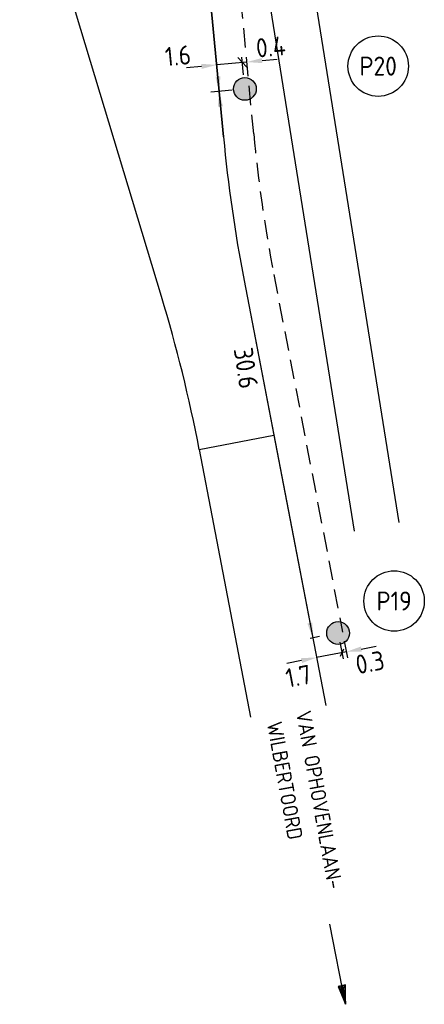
# Model space of a CAD drawing. Header units: metres. Extents: x 181324 to 182051, y 409132 to 409424.
# Tile 4 of 11: x 181619 to 181645, y 409179 to 409244. Entities that reach past the tile are written whole.
import ezdxf
from ezdxf.enums import TextEntityAlignment as Align

# ---------------------------------------------------------------- set-up
doc = ezdxf.new("R2010")
doc.units = ezdxf.units.M
doc.linetypes.add('DASHED', pattern=[19.05, 12.7, -6.35])
doc.layers.get('DEFPOINTS').update_dxf_attribs({"linetype": 'CONTINUOUS'})
for name, color, linetype in [('l-te-bestek-t25-pr', 4, 'CONTINUOUS'), ('L-TE-OND-GD', 8, 'CONTINUOUS'), ('n-ov-kabe-pr', 1, 'DASHED'), ('n-ov-mast-pr', 3, 'CONTINUOUS'), ('n-vh-hfdr-pr', 8, 'CONTINUOUS')]:
    doc.layers.add(name, color=color, linetype=linetype)
doc.layers.add('Maten', color=7, linetype='CONTINUOUS', lineweight=25)
doc.styles.add('ISO', font='ISO.shx')

msp = doc.modelspace()

# ---------------------------------------------------------------- hatches: boundary and pattern name
at = {"layer": 'n-ov-mast-pr'}
h = msp.add_hatch(color=256, dxfattribs=at)
edge = h.paths.add_edge_path()
edge.add_arc((181633.672, 409239.636), 0.75, 0, 360)
h = msp.add_hatch(color=256, dxfattribs=at)
edge = h.paths.add_edge_path()
edge.add_arc((181639.811, 409203.828), 0.75, 0, 360)

# ---------------------------------------------------------------- linework, layer by layer
at = {"layer": 'DEFPOINTS'}
msp.add_line((181630.666, 409215.903), (181635.576, 409216.847), dxfattribs=at)
at = {"layer": 'DEFPOINTS', "flags": 128}
for points in [[(181635.577, 409216.847), (181636.521, 409211.937)], [(181630.666, 409215.903), (181631.611, 409210.993)]]:
    msp.add_lwpolyline(points, dxfattribs=at)
at = {"layer": 'l-te-bestek-t25-pr'}
for centre in [(181642.453, 409241.137), (181643.501, 409205.936)]:
    msp.add_circle(centre, 1.99, dxfattribs=at)
at = {"layer": 'Maten', "linetype": 'ByBlock', "ltscale": 0.1}
for p, q in [((181630.119, 409259.111), (181632.263, 409236.488)), ((181633.808, 409241.059), (181633.207, 409241.693)), ((181633.584, 409240.568), (181633.474, 409241.725)), ((181630.819, 409241.121), (181629.824, 409241.027)), ((181633.806, 409241.404), (181631.815, 409241.216)), ((181634.802, 409241.499), (181635.797, 409241.593)), ((181632.846, 409239.558), (181631.433, 409239.424)), ((181633.617, 409227.035), (181638.142, 409203.507)), ((181638.578, 409203.591), (181637.969, 409203.474)), ((181639.926, 409203.231), (181640.137, 409202.136)), ((181640.163, 409202.779), (181639.959, 409202.285)), ((181640.221, 409203.288), (181640.431, 409202.195)), ((181641.337, 409202.777), (181642.319, 409202.966)), ((181640.355, 409202.589), (181638.391, 409202.211)), ((181637.409, 409202.022), (181636.427, 409201.833))]:
    msp.add_line(p, q, dxfattribs=at)
msp.add_arc((181731.817, 409245.922), 100, 185.41342, 190.88695, dxfattribs=at)
for points in [[(181634.786, 409241.665), (181634.817, 409241.333), (181633.806, 409241.404)], [(181630.804, 409241.287), (181630.835, 409240.955), (181631.815, 409241.216)], [(181632.063, 409240.476), (181631.73, 409240.447), (181631.982, 409239.465)], [(181632.228, 409238.496), (181631.896, 409238.468), (181631.98, 409239.478)], [(181638.119, 409204.521), (181637.792, 409204.459), (181638.142, 409203.507)], [(181641.306, 409202.941), (181641.369, 409202.614), (181640.355, 409202.589)], [(181637.378, 409202.186), (181637.441, 409201.858), (181638.391, 409202.211)]]:
    msp.add_solid(points, dxfattribs=at)
at = {"layer": 'n-ov-kabe-pr', "linetype": 'DASHED', "ltscale": 0.1}
for p, q in [((181634.254, 409236.677), (181632.11, 409259.3)), ((181635.581, 409227.413), (181638.485, 409212.315)), ((181638.485, 409212.315), (181640.106, 409203.885))]:
    msp.add_line(p, q, dxfattribs=at)
msp.add_arc((181731.817, 409245.922), 98, 185.41342, 190.88695, dxfattribs=at)
at = {"layer": 'n-ov-mast-pr'}
for centre in [(181633.672, 409239.636), (181639.811, 409203.828)]:
    msp.add_circle(centre, 0.75, dxfattribs=at)
at = {"layer": 'n-vh-hfdr-pr', "color": 7}
msp.add_line((181632.263, 409236.488), (181630.119, 409259.111), dxfattribs=at)
at = {"layer": 'n-vh-hfdr-pr'}
for p, q in [((181628.181, 409225.976), (181618.841, 409256.843)), ((181638.213, 409246.03), (181643.822, 409211.105)), ((181635.268, 409245.461), (181640.877, 409210.535)), ((181633.617, 409227.035), (181636.521, 409211.937)), ((181630.666, 409215.903), (181631.611, 409210.993)), ((181636.521, 409211.937), (181638.999, 409199.053)), ((181631.611, 409210.993), (181634.052, 409198.3))]:
    msp.add_line(p, q, dxfattribs=at)
at = {"layer": 'n-vh-hfdr-pr', "flags": 128}
msp.add_lwpolyline([(181640.294, 409179.398), (181640.308, 409180.673), (181639.807, 409180.577), (181640.294, 409179.398), (181639.891, 409180.593), (181639.974, 409180.609), (181640.294, 409179.398), (181640.141, 409180.641), (181640.224, 409180.657), (181640.294, 409179.398), (181639.278, 409184.677)], dxfattribs=at)
at = {"layer": 'n-vh-hfdr-pr'}
for centre, start, end in [((181731.817, 409245.922), 185.41342, 190.88695), ((181532.466, 409197.015), 10.88695, 16.83461)]:
    msp.add_arc(centre, 100, start, end, dxfattribs=at)

# ---------------------------------------------------------------- texts
at = {"layer": 'l-te-bestek-t25-pr', "style": 'ISO'}
for s, p in [('P20', (181642.453, 409241.137)), ('P19', (181643.501, 409205.936))]:
    msp.add_text(s, height=1.25, dxfattribs=at).set_placement(p, align=Align.MIDDLE_CENTER)
at = {"layer": 'L-TE-OND-GD', "style": 'ISO'}
for s, p in [('VAN OPHOVENLAAN-', (181636.727, 409198.561)), ('WILBERTOORD', (181634.816, 409197.844))]:
    msp.add_text(s, height=1, rotation=280.32032, dxfattribs=at).set_placement(p, align=Align.BOTTOM_LEFT)
at = {"layer": 'Maten', "linetype": 'ByBlock', "style": 'ISO'}
for s, rotation, p in [('0.4', 5.41342, (181634.466, 409241.688)), ('1.6', 5.41342, (181628.474, 409241.12)), ('0.3', 10.88695, (181641.102, 409201.105)), ('1.7', 10.88695, (181636.494, 409200.219))]:
    msp.add_text(s, height=1.25, rotation=rotation, dxfattribs=at).set_placement(p)
at = {"layer": 'Maten', "linetype": 'ByBlock', "ltscale": 0.1, "insert": (181633.744, 409221.268), "char_height": 1.25, "attachment_point": 5, "rotation": 278.40261, "style": 'ISO'}
msp.add_mtext('30.6', dxfattribs=at)

doc.saveas('drawing.dxf')
